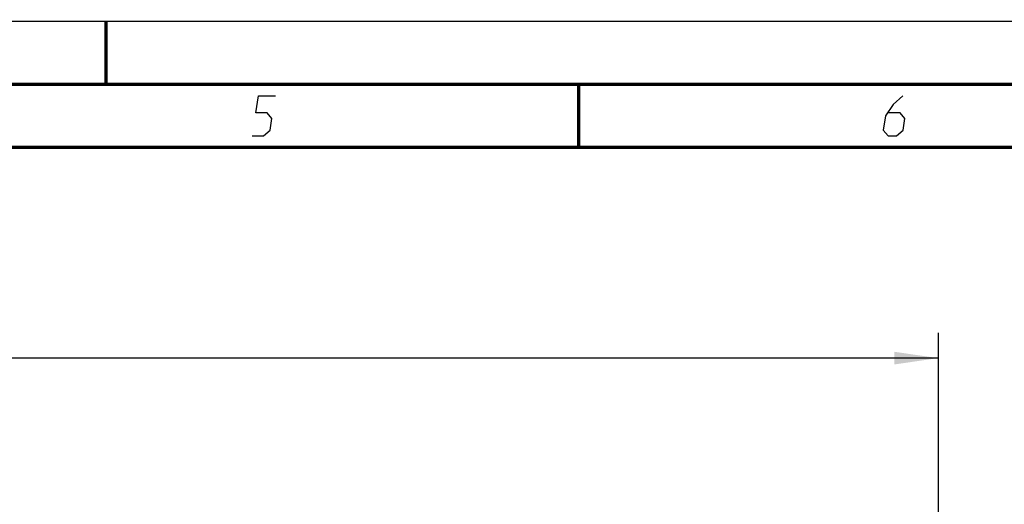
# Model space of a CAD drawing. Header units: millimetres. Extents: x 0 to 420, y 0 to 297.
# Tile 43 of 50: x 223 to 301, y 259 to 297. Entities that reach past the tile are written whole.
import ezdxf

# ---------------------------------------------------------------- set-up
doc = ezdxf.new("R2010")
doc.units = ezdxf.units.MM
doc.header["$LTSCALE"] = 23.1
doc.layers.get('0').update_dxf_attribs({"linetype": 'CONTINUOUS'})
doc.layers.add('DIM_PILOTEES', color=7, linetype='CONTINUOUS')
doc.styles.get("Standard").update_dxf_attribs({"font": 'txt', "width": 0.7})
doc.dimstyles.new('DIMSTYLE_2', dxfattribs={"dimtxt": 2.5, "dimasz": 3.5, "dimexe": 2, "dimexo": 0, "dimtad": 1, "dimlfac": 4, "dimdsep": 46, "dimtxsty": 'Standard', "dimblk": '_FILLED', "dimblk1": '_FILLED', "dimblk2": '_FILLED', "dimcen": 0.09, "dimazin": 2, "dimtol": 1, "dimtp": 2, "dimtm": 2, "dimtfac": 1, "dimtofl": 0, "dimtmove": 0, "dimatfit": 3, "dimldrblk": '_FILLED', "dimfxl": 0, "dimtolj": 1, "dimarcsym": 0})

# ---------------------------------------------------------------- blocks, each defined once
blk = doc.blocks.new('_FILLED')
at = {"color": 0, "linetype": 'ByBlock'}
blk.add_solid([(0, 0), (-1, 0.143), (-1, -0.143)], dxfattribs=at)
blk = doc.blocks.new('*D3')
at = {"layer": 'DIM_PILOTEES', "color": 2, "linetype": 'Continuous'}
for p, q in [((46.043, 233.46), (46.043, 272.282)), ((296.043, 233.46), (296.043, 272.282)), ((46.043, 270.282), (171.043, 270.282)), ((296.043, 270.282), (171.043, 270.282))]:
    blk.add_line(p, q, dxfattribs=at)
at = {"layer": 'DIM_PILOTEES', "color": 2, "linetype": 'Continuous', "xscale": 3.5, "yscale": 3.5, "zscale": 3.5, "rotation": 180}
blk.add_blockref('_FILLED', (46.043, 270.282), dxfattribs=at)
at = {"layer": 'DIM_PILOTEES', "color": 2, "linetype": 'Continuous', "xscale": 3.5, "yscale": 3.5, "zscale": 3.5}
blk.add_blockref('_FILLED', (296.043, 270.282), dxfattribs=at)
at = {"layer": 'DIM_PILOTEES', "color": 2, "linetype": 'Continuous', "insert": (168.724, 273.407), "char_height": 2.5, "width": 16.99107, "attachment_point": 2, "line_spacing_factor": 0.9}
blk.add_mtext('{\\ftxt;\\W0.0001;\\H0.0001;\\~}{\\ftxt;\\W2.9285714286;\\H2.5; }{\\ftxt;\\W0.0001;\\H0.0001;\\~}{\\ftxt;\\W0.0001;\\H0.0001;\\~}{\\ftxt;\\W1.1666666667;\\H1.75; }{\\ftxt;\\W0.0001;\\H0.0001;\\~}{\\ftxt;\\W0.0001;\\H0.0001;\\~}{\\ftxt;\\W0.7857142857;\\H2.5; }{\\ftxt;\\W0.0001;\\H0.0001;\\~}', dxfattribs=at)

msp = doc.modelspace()

# ---------------------------------------------------------------- linework, layer by layer
at = {"color": 7, "linetype": 'Continuous'}
for p, q in [((0, 297), (420, 297)), ((25, 286.9999), (410, 286.9999))]:
    msp.add_line(p, q, dxfattribs=at)
at = {"color": 7, "linetype": 'Continuous', "const_width": 0.25}
for points in [[(230, 297), (230, 292)], [(415, 292), (20, 292)], [(267.5001, 292), (267.5001, 287)], [(25, 287), (410, 287)]]:
    msp.add_lwpolyline(points, dxfattribs=at)
at = {"color": 2, "linetype": 'Continuous'}
for points in [[(241.5896, 287.925), (242.4896, 287.925), (243.0131, 288.375), (243.16, 289.275), (242.7835, 289.725), (241.8835, 289.725), (242.1039, 291.075), (243.4539, 291.075)], [(293.2289, 291.075), (292.4437, 290.4), (291.8468, 289.5), (291.6631, 288.375), (292.0396, 287.925), (292.7146, 287.925), (293.2381, 288.375), (293.385, 289.275), (293.0085, 289.725), (292.0335, 289.725)]]:
    msp.add_lwpolyline(points, dxfattribs=at)

# ---------------------------------------------------------------- dimensions: what is measured, and where the dimension line sits
at = {"layer": 'DIM_PILOTEES', "color": 2, "linetype": 'Continuous'}
dim = msp.add_linear_dim(base=(296.0435, 270.2822), p1=(46.0435, 233.4601), p2=(296.0435, 233.4601), text='{\\ftxt;\\W0.0001;\\H0.0001;\\~}{\\ftxt;\\W2.9285714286;\\H2.5; }{\\ftxt;\\W0.0001;\\H0.0001;\\~}{\\ftxt;\\W0.0001;\\H0.0001;\\~}{\\ftxt;\\W1.1666666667;\\H1.75; }{\\ftxt;\\W0.0001;\\H0.0001;\\~}{\\ftxt;\\W0.0001;\\H0.0001;\\~}{\\ftxt;\\W0.7857142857;\\H2.5; }{\\ftxt;\\W0.0001;\\H0.0001;\\~}', dimstyle='DIMSTYLE_2', dxfattribs=at)
dim.commit()
dim.dimension.update_dxf_attribs({"geometry": '*D3', "text_midpoint": (172.4233, 270.2822), "dimtype": 160})

doc.saveas('drawing.dxf')
